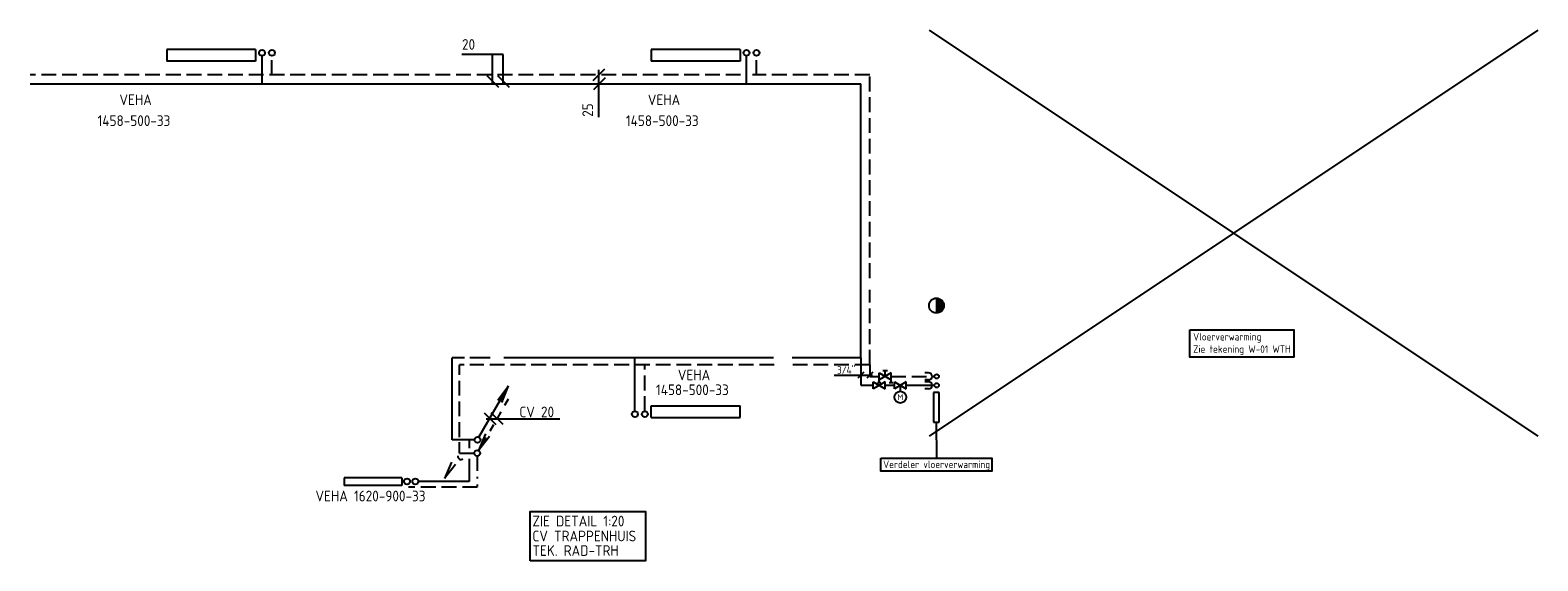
# Model space of a CAD drawing. Header units: millimetres. Extents: x -66973 to 4776, y 7615 to 52542.
# Tile 6 of 8: x -35909 to -10462, y 42096 to 51048. Entities that reach past the tile are written whole.
import ezdxf
from ezdxf.enums import TextEntityAlignment as Align

# ---------------------------------------------------------------- set-up
doc = ezdxf.new("R2010")
doc.units = ezdxf.units.MM
doc.header["$LTSCALE"] = 50
for name, pattern in [('2322107', [2000, 1000, 1000]), ('2322108', [7, 5, -2]), ('DASHED', [0.75, 0.5, -0.25]), ('WARMWATER', [10.8, 4.8, -1.2, 1.2, -1.2, 1.2, -1.2])]:
    doc.linetypes.add(name, pattern=pattern)
for name, color, linetype in [('00att025', 7, 'Continuous'), ('51', 6, 'Continuous'), ('60', 7, 'Continuous'), ('60-CV', 3, 'Continuous'), ('60-TXT', 1, 'Continuous'), ('62', 3, 'Continuous'), ('SYM-W', 7, 'Continuous'), ('Thermostaat', 160, 'Continuous'), ('WL5320--_WW', 2, 'WARMWATER'), ('WL561---', 10, 'Continuous'), ('WL561---_AANVOER', 10, 'Continuous'), ('WL561---_RETOUR', 10, 'Continuous'), ('WM561---', 2, 'Continuous')]:
    doc.layers.add(name, color=color, linetype=linetype)
doc.styles.add('BURO-018', font='ISO96.shx', dxfattribs={"height": 90})
doc.styles.add('BURO-025', font='ISO96.shx', dxfattribs={"height": 125})
doc.styles.add('ISO', font='ISO.SHX')

# ---------------------------------------------------------------- blocks, each defined once
blk = doc.blocks.new('W6-01')
at = {"layer": 'SYM-W', "color": 2}
for p, q in [((-7.5, 2), (7.5, 2)), ((-7.5, 0), (-7.5, 2)), ((-7.5, 0), (7.5, 0)), ((7.5, 0), (7.5, 2))]:
    blk.add_line(p, q, dxfattribs=at)
blk = doc.blocks.new('$MAAT')
at = {"layer": 'SYM-W', "color": 1}
blk.add_line((1, 1), (-1, -1), dxfattribs=at)
blk = doc.blocks.new('005')
at = {"layer": '60', "color": 1, "linetype": 'Continuous'}
for p, q in [((-2.08, -2.82), (-0.25, -0.43)), ((-1.5, -2.6), (-0.25, -0.43)), ((-1.4, -3.22), (-0.25, -0.43)), ((-2.75, -4.76), (-2.13, -3.68)), ((-4, -6.93), (-3.38, -5.85)), ((-5.25, -9.09), (-4.63, -8.01))]:
    blk.add_line(p, q, dxfattribs=at)
blk.add_circle((0, 0), 0.5, dxfattribs=at)
blk = doc.blocks.new('001')
at = {"layer": '60', "color": 1, "linetype": 'Continuous'}
for p in [(0.25, 0.43), (3.42, 6.7), (4.1, 6.31)]:
    blk.add_line(p, (5.25, 9.09), dxfattribs=at)
blk.add_circle((0, 0), 0.5, dxfattribs=at)
blk = doc.blocks.new('2322401')
at = {"color": 0, "linetype": 'Continuous'}
for p, q in [((-0.5, 0.5, 1), (-0.5, 0.5)), ((-0.5, 0.5, 1), (-0.5, -0.5, 1)), ((0.5, 0.5, 1), (-0.5, 0.5, 1)), ((0.5, 0.5), (-0.5, 0.5)), ((-0.5, 0.5), (-0.5, -0.5)), ((0.5, 0.5, 1), (0.5, 0.5)), ((0.5, -0.5, 1), (0.5, 0.5, 1)), ((0.5, -0.5), (0.5, 0.5)), ((-0.5, -0.5, 1), (-0.5, -0.5)), ((-0.5, -0.5, 1), (0.5, -0.5, 1)), ((-0.5, -0.5), (0.5, -0.5)), ((0.5, -0.5, 1), (0.5, -0.5))]:
    blk.add_line(p, q, dxfattribs=at)
blk = doc.blocks.new('RDA')
at = {"color": 0, "linetype": 'Continuous'}
blk.add_circle((0, 0), 0.5, dxfattribs=at)
blk = doc.blocks.new('3048301')
at = {"color": 0, "linetype": 'Continuous'}
for p, q in [((-2.5, 1.5), (2.5, -1.5)), ((-2.5, -1.5), (-2.5, 1.5)), ((2.5, 1.5), (-2.5, -1.5)), ((2.5, -1.5), (2.5, 1.5))]:
    blk.add_line(p, q, dxfattribs=at)
at = {"color": 0, "linetype": 'Continuous', "style": 'BURO-018', "flags": 1}
blk.add_attdef('CV_MATCODE', (0, 0), '', height=1.8, dxfattribs=at)
blk = doc.blocks.new('30483012')
at = {"color": 0, "linetype": 'Continuous'}
for p, q in [((2.5, -1.5), (-2.5, 1.5)), ((-2.5, 1.5), (-2.5, -1.5)), ((-2.5, -1.5), (2.5, 1.5)), ((0, 0), (0, 2.5)), ((2.5, 1.5), (2.5, -1.5))]:
    blk.add_line(p, q, dxfattribs=at)
blk.add_circle((0, 5), 2.5, dxfattribs=at)
at = {"color": 0, "linetype": 'Continuous', "style": 'BURO-018', "flags": 1}
blk.add_attdef('CV_MATCODE', (0, 0), '', height=1.8, dxfattribs=at)
at = {"layer": '00att025', "linetype": 'Continuous', "style": 'BURO-018'}
blk.add_attdef('CV_TEXT1', text='', height=1.8, dxfattribs=at).set_placement((0, 5), align=Align.MIDDLE)
blk = doc.blocks.new('3048301A')
at = {"color": 0, "linetype": 'Continuous'}
for p, q in [((-2.5, 1.5), (2.5, -1.5)), ((-2.5, -3), (-2.5, 1.5)), ((2.5, 1.5), (-2.5, -1.5)), ((-1, 2.5), (1, 2.5)), ((0, 0), (0, 2.5)), ((2.5, -3), (2.5, 1.5)), ((-3.25, -2.5), (-1.75, -2.5)), ((1.75, -2.5), (3.25, -2.5))]:
    blk.add_line(p, q, dxfattribs=at)
at = {"color": 0, "linetype": 'Continuous', "style": 'BURO-018', "flags": 1}
blk.add_attdef('CV_MATCODE', (0, 0), '', height=1.8, dxfattribs=at)
blk = doc.blocks.new('LDS')
at = {"color": 0, "linetype": 'Continuous'}
for p, q in [((0, 1), (1, 1)), ((0, -1), (1, -1))]:
    blk.add_line(p, q, dxfattribs=at)
blk.add_arc((0, 0), 1, 90, 270, dxfattribs=at)

msp = doc.modelspace()

# ---------------------------------------------------------------- hatches: boundary and pattern name
at = {"layer": 'Thermostaat'}
msp.add_hatch(color=256, dxfattribs=at).paths.add_polyline_path([(-20487, 46403, 0.414214), (-20612, 46528), (-20612, 46278, 0.414214)])

# ---------------------------------------------------------------- linework, layer by layer
at = {"layer": '51', "color": 1, "linetype": 'Continuous'}
for p in [(-28799, 43762), (-28730, 43723)]:
    msp.add_line(p, (-28914, 43484), dxfattribs=at)
msp.add_arc((-28635, 43863), 56.7, 178.0725, 301.9275, dxfattribs=at)
at = {"layer": '60', "color": 1}
msp.add_line((-27925, 50636), (-28623, 50636), dxfattribs=at)
at = {"layer": '60', "color": 7}
msp.add_line((-28214, 44494), (-26969, 44494), dxfattribs=at)
at = {"layer": '60-CV', "linetype": 'DASHED'}
msp.add_line((-28363, 43386), (-28363, 43339), dxfattribs=at)
at = {"layer": '60-TXT', "color": 3}
msp.add_lwpolyline([(-29932, 43288, 0, 50, 0), (-29860, 43157, 0, 0, 0), (-29759, 42973, 0, 0, 0), (-27489, 42473, 0, 0, 0)], format="xyseb", dxfattribs=at)
msp.add_lwpolyline([(-27472, 42096), (-27472, 42926), (-25521, 42926), (-25521, 42096)], close=True, dxfattribs=at)
at = {"layer": '62', "color": 1}
for p, q in [((-28107, 50145), (-28107, 50636)), ((-27925, 50139), (-27925, 50636)), ((-26314, 50381), (-26314, 49581))]:
    msp.add_line(p, q, dxfattribs=at)
at = {"layer": 'SYM-W', "color": 2}
for p, q in [((-29636, 43498), (-30611, 43498)), ((-30611, 43498), (-30611, 43365)), ((-29636, 43365), (-30611, 43365)), ((-29636, 43498), (-29636, 43365))]:
    msp.add_line(p, q, dxfattribs=at)
at = {"layer": 'Thermostaat'}
msp.add_line((-20612, 46528), (-20612, 46278), dxfattribs=at)
msp.add_circle((-20612, 46403), 125, dxfattribs=at)
at = {"layer": 'WL5320--_WW', "color": 1, "linetype": 'Continuous'}
for centre in [(-31828, 50664), (-23650, 50664), (-25533, 44572), (-29548, 43436)]:
    msp.add_circle(centre, 50, dxfattribs=at)
at = {"layer": 'WL561---_AANVOER', "linetype": '2322107'}
for p, q in [((-10462, 51048), (-20737, 44198)), ((-20737, 51048), (-10462, 44198)), ((-31995, 50142), (-31995, 50614)), ((-23818, 50142), (-23818, 50614)), ((-35909, 50142), (-21888, 50142)), ((-21888, 45519), (-21888, 50142)), ((-28784, 44137), (-28784, 45519)), ((-28580, 45519), (-28784, 45519)), ((-28143, 45519), (-28488, 45519)), ((-23362, 45519), (-27913, 45519)), ((-25701, 44622), (-25701, 45519)), ((-21888, 45519), (-23049, 45519)), ((-21888, 45519), (-21888, 45057)), ((-21888, 45057), (-21679, 45057)), ((-21479, 45057), (-21435, 45057)), ((-21435, 45057), (-21322, 45057)), ((-21122, 45057), (-20645, 45057)), ((-28409, 44137), (-28784, 44137)), ((-28499, 44137), (-28499, 43999)), ((-28499, 43819), (-28499, 43436)), ((-28499, 43436), (-29358, 43436))]:
    msp.add_line(p, q, dxfattribs=at)
for centre in [(-31995, 50664), (-23818, 50664), (-25701, 44572), (-29408, 43436)]:
    msp.add_circle(centre, 50, dxfattribs=at)
at = {"layer": 'WL561---_RETOUR', "linetype": '2322108'}
for p, q in [((-31828, 50292), (-31828, 50614)), ((-23650, 50292), (-23650, 50614)), ((-23918, 50292), (-35909, 50292)), ((-21738, 50292), (-23718, 50292)), ((-21738, 46865), (-21738, 50292)), ((-21738, 45404), (-21738, 46665)), ((-28584, 45404), (-28661, 45404)), ((-28661, 44184), (-28661, 45404)), ((-23350, 45404), (-28490, 45404)), ((-25533, 44622), (-25533, 45419)), ((-21738, 45404), (-23062, 45404)), ((-21738, 45404), (-21738, 45207)), ((-21738, 45207), (-21579, 45207)), ((-21379, 45207), (-20645, 45207)), ((-28661, 43911), (-28661, 44099)), ((-28661, 43911), (-28415, 43911)), ((-28363, 43865), (-28363, 43486)), ((-28364, 43339), (-29524, 43339))]:
    msp.add_line(p, q, dxfattribs=at)
at = {"layer": 'WM561---'}
for p, q in [((-22339, 45227), (-21692, 45227)), ((-21838, 45277), (-21938, 45177)), ((-21688, 45277), (-21788, 45177)), ((-20614, 44434), (-20613, 43826))]:
    msp.add_line(p, q, dxfattribs=at)
for points in [[(-16337, 45995), (-14582, 45995), (-14582, 45533), (-16337, 45533)], [(-21548, 43826), (-19678, 43826), (-19678, 43610), (-21548, 43610)]]:
    msp.add_lwpolyline(points, close=True, dxfattribs=at)

# ---------------------------------------------------------------- block references
at = {"layer": '60', "xscale": 100, "yscale": 100, "zscale": 100, "rotation": 90}
for p in [(-28102, 50185), (-27923, 50185)]:
    msp.add_blockref('$MAAT', p, dxfattribs=at)
at = {"layer": '60', "color": 7, "xscale": 100, "yscale": 100, "zscale": 100, "rotation": 90}
for p in [(-28146, 44494), (-28032, 44501)]:
    msp.add_blockref('$MAAT', p, dxfattribs=at)
at = {"layer": '62', "xscale": 100, "yscale": 100, "zscale": 100}
for p in [(-26314, 50292), (-26303, 50142)]:
    msp.add_blockref('$MAAT', p, dxfattribs=at)
at = {"layer": 'WL5320--_WW', "xscale": 100, "yscale": 100, "zscale": 100, "rotation": 180}
for p in [(-32853, 50724), (-24676, 50724)]:
    msp.add_blockref('W6-01', p, dxfattribs=at)
at = {"layer": 'WL5320--_WW', "xscale": 100, "yscale": 100, "zscale": 100}
msp.add_blockref('W6-01', (-24676, 44512), dxfattribs=at)
at = {"layer": 'WL561---', "color": 2, "xscale": 40, "yscale": 40, "zscale": 40}
msp.add_blockref('3048301A', (-21479, 45207), dxfattribs=at)
at = {"layer": 'WL561---', "color": 2}
ref = msp.add_blockref('30483012', (-21222, 45057), dxfattribs=dict(at, xscale=40, yscale=40, zscale=40, rotation=180))
ref.add_attrib('CV_TEXT1', 'M', dxfattribs={"layer": '0', "color": 2, "linetype": 'Continuous', "height": 100, "style": 'BURO-025'}).set_placement((-21222, 44857), align=Align.MIDDLE)
at = {"layer": 'WL561---', "xscale": 500, "yscale": 100, "zscale": 700, "rotation": 270}
msp.add_blockref('2322401', (-20614, 44684), dxfattribs=at)
at = {"layer": 'WL561---_AANVOER', "linetype": '2322107', "xscale": 100, "yscale": 100, "zscale": 100}
msp.add_blockref('001', (-28358, 44137), dxfattribs=at)
at = {"layer": 'WL561---_AANVOER', "color": 2, "xscale": 40, "yscale": 40, "zscale": 40}
msp.add_blockref('3048301', (-21579, 45057), dxfattribs=at)
at = {"layer": 'WL561---_AANVOER', "linetype": '2322107'}
for name, p, xscale, yscale, zscale, rotation in [('LDS', (-20746, 45057), 60, 60, 60, 180), ('RDA', (-20608, 45057), 75, 75, 75, 90)]:
    msp.add_blockref(name, p, dxfattribs=dict(at, xscale=xscale, yscale=yscale, zscale=zscale, rotation=rotation))
at = {"layer": 'WL561---_RETOUR', "linetype": '2322108'}
for name, p, xscale, yscale, zscale, rotation in [('LDS', (-20746, 45207), 60, 60, 60, 180), ('RDA', (-20608, 45207), 75, 75, 75, 90), ('005', (-28365, 43914), 100, 100, 100, 180)]:
    msp.add_blockref(name, p, dxfattribs=dict(at, xscale=xscale, yscale=yscale, zscale=zscale, rotation=rotation))

# ---------------------------------------------------------------- texts
at = {"layer": '60', "color": 1, "style": 'ISO'}
msp.add_text('20', height=180, dxfattribs=at).set_placement((-28620, 50717))
at = {"layer": '60', "color": 7, "style": 'ISO'}
msp.add_text('CV 20', height=180, dxfattribs=at).set_placement((-27651, 44464), align=Align.BOTTOM_LEFT)
msp.add_text('VEHA 1620-900-33', height=180, dxfattribs=at).set_placement((-31093, 43100))
at = {"layer": '60-TXT', "style": 'ISO'}
for p in [(-34771, 49431), (-25854, 49431), (-25346, 44891)]:
    msp.add_text('1458-500-33', height=180, dxfattribs=at).set_placement(p)
at = {"layer": '60-TXT', "color": 2, "style": 'ISO'}
for s, p in [(' ZIE DETAIL 1:20', (-27535, 42677)), ('CV TRAPPENHUIS', (-27431, 42425)), ('TEK. RAD-TRH', (-27431, 42180))]:
    msp.add_text(s, height=180, dxfattribs=at).set_placement(p)
at = {"layer": '62', "color": 1, "style": 'ISO'}
msp.add_text('25', height=180, rotation=90, dxfattribs=at).set_placement((-26408, 49586))
at = {"layer": 'WL5320--_WW', "color": 1, "style": 'ISO'}
for p in [(-34402, 49783), (-25484, 49783), (-24977, 45142)]:
    msp.add_text('VEHA', height=180, dxfattribs=at).set_placement(p)
at = {"layer": 'WM561---', "style": 'BURO-025'}
for s, p in [('Vloerverwarming', (-16279, 45813)), ('Zie tekening W-01 WTH', (-16279, 45605)), ('3/4"', (-22289, 45252)), ('Verdeler vloerverwarming', (-21511, 43660))]:
    msp.add_text(s, height=125, dxfattribs=at).set_placement(p)

doc.saveas('drawing.dxf')
